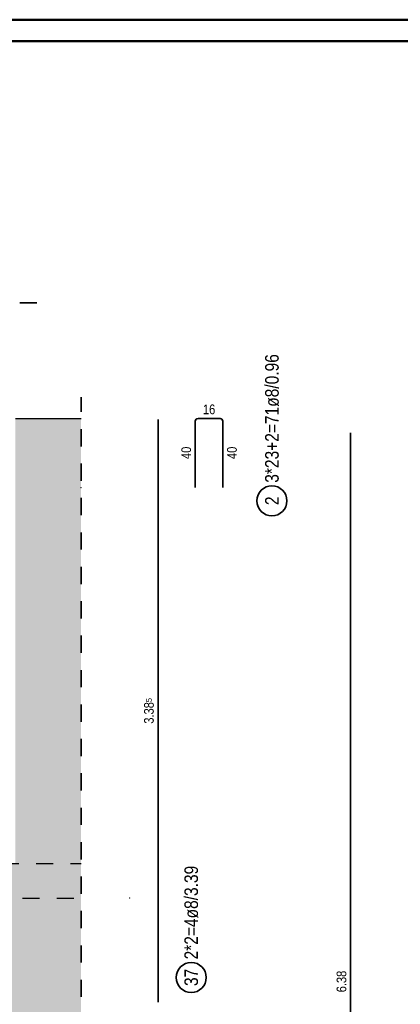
# Model space of a CAD drawing. Header units: millimetres. Extents: x -10.2 to 30.7, y 0 to 21.
# Tile 34 of 40: x 13.2 to 15.4, y 15.3 to 21. Entities that reach past the tile are written whole.
import ezdxf

# ---------------------------------------------------------------- set-up
doc = ezdxf.new("R2010")
doc.units = ezdxf.units.MM
doc.linetypes.add('DOT', pattern=[0.25, 0, -0.25])
doc.linetypes.add('HIDDEN', pattern=[0.375, 0.25, -0.125])
doc.styles.add('Arial Narrow', font='ARIALN.TTF')

msp = doc.modelspace()

# ---------------------------------------------------------------- hatches: boundary and pattern name
at = {"lineweight": 13, "true_color": 0xd7ffd7}
for points in [[(13.5888, 18.3057), (13.5888, 18.7073), (13.2074, 18.7073), (13.2074, 18.3057)], [(13.5888, 16.1207), (13.5888, 18.3057), (13.2074, 18.3057), (13.2074, 16.1207)], [(10.2474, 12.2707), (13.5888, 12.2707), (13.5888, 16.1207), (10.2474, 16.1207), (10.2474, 15.2907), (10.4974, 15.2907), (10.4974, 14.5207), (10.2474, 14.5207), (10.2474, 13.6657), (10.4974, 13.6657), (10.4974, 12.8957), (10.2474, 12.8957)]]:
    msp.add_hatch(color=254, dxfattribs=at).paths.add_polyline_path(points)

# ---------------------------------------------------------------- linework, layer by layer
at = {"color": 4, "linetype": 'Continuous', "lineweight": 50}
for p, q in [((29.725, 21.025), (0, 21.025)), ((29.6, 20.9), (0.5, 20.9))]:
    msp.add_line(p, q, dxfattribs=at)
at = {"color": 2, "linetype": 'HIDDEN', "lineweight": 35, "ltscale": 0.25}
for p, q in [((12.8324, 19.3797), (13.3324, 19.3797)), ((13.5888, 12.1457), (13.5888, 18.8323))]:
    msp.add_line(p, q, dxfattribs=at)
at = {"color": 3, "linetype": 'Continuous', "lineweight": 25}
msp.add_line((13.2074, 18.7073), (13.5888, 18.7073), dxfattribs=at)
at = {"color": 2, "linetype": 'Continuous', "lineweight": 35}
for p, q in [((14.0366, 18.7023), (14.0366, 15.3157)), ((14.2534, 18.3074), (14.2534, 18.6914)), ((14.2694, 18.7074), (14.3974, 18.7074)), ((14.4134, 18.6914), (14.4134, 18.3074)), ((15.1569, 18.6248), (15.1569, 12.2448))]:
    msp.add_line(p, q, dxfattribs=at)
at = {"color": 3, "linetype": 'DOT', "lineweight": 25, "ltscale": 0.25}
for p, q in [((11.1274, 16.1207), (13.5888, 16.1207)), ((10.2474, 15.9207), (13.5888, 15.9207))]:
    msp.add_line(p, q, dxfattribs=at)
at = {"color": 2, "linetype": 'Continuous', "lineweight": 35}
for centre in [(14.6991, 18.229), (14.2296, 15.459)]:
    msp.add_circle(centre, 0.0875, dxfattribs=at)
at = {"color": 9, "linetype": 'Continuous', "lineweight": 0}
for centre in [(13.5888, 18.3057), (13.8724, 15.9207)]:
    msp.add_circle(centre, 0.00111, dxfattribs=at)
at = {"color": 2, "linetype": 'Continuous', "lineweight": 35}
for centre, start, end in [((14.2694, 18.6914), 90, 180), ((14.3974, 18.6914), 0, 90)]:
    msp.add_arc(centre, 0.016, start, end, dxfattribs=at)

# ---------------------------------------------------------------- texts
at = {"color": 2, "lineweight": 35, "attachment_point": 1, "rotation": 90, "line_spacing_factor": 0.9, "style": 'Arial Narrow'}
for s, insert, char_height in [('3*23+2=71ø8/0.96', (14.6598, 18.334), 0.07875), ('2', (14.6598, 18.2042), 0.0788), ('2*2=4ø8/3.39', (14.1902, 15.564), 0.07875), ('37', (14.1902, 15.4094), 0.07875)]:
    msp.add_mtext(s, dxfattribs=dict(at, insert=insert, char_height=char_height))
at = {"color": 3, "lineweight": 25, "insert": (14.298, 18.7887), "char_height": 0.05625, "attachment_point": 1, "line_spacing_factor": 0.9, "style": 'Arial Narrow'}
msp.add_mtext('16', dxfattribs=at)
at = {"color": 3, "lineweight": 25, "char_height": 0.05625, "attachment_point": 1, "rotation": 90, "line_spacing_factor": 0.9, "style": 'Arial Narrow'}
for s, insert in [('40', (14.1722, 18.472)), ('40', (14.4384, 18.472)), ('3.38{\\A1;\\H.6x;\\S5;}', (13.9554, 16.9339)), ('6.38', (15.0756, 15.3729))]:
    msp.add_mtext(s, dxfattribs=dict(at, insert=insert))

doc.saveas('drawing.dxf')
